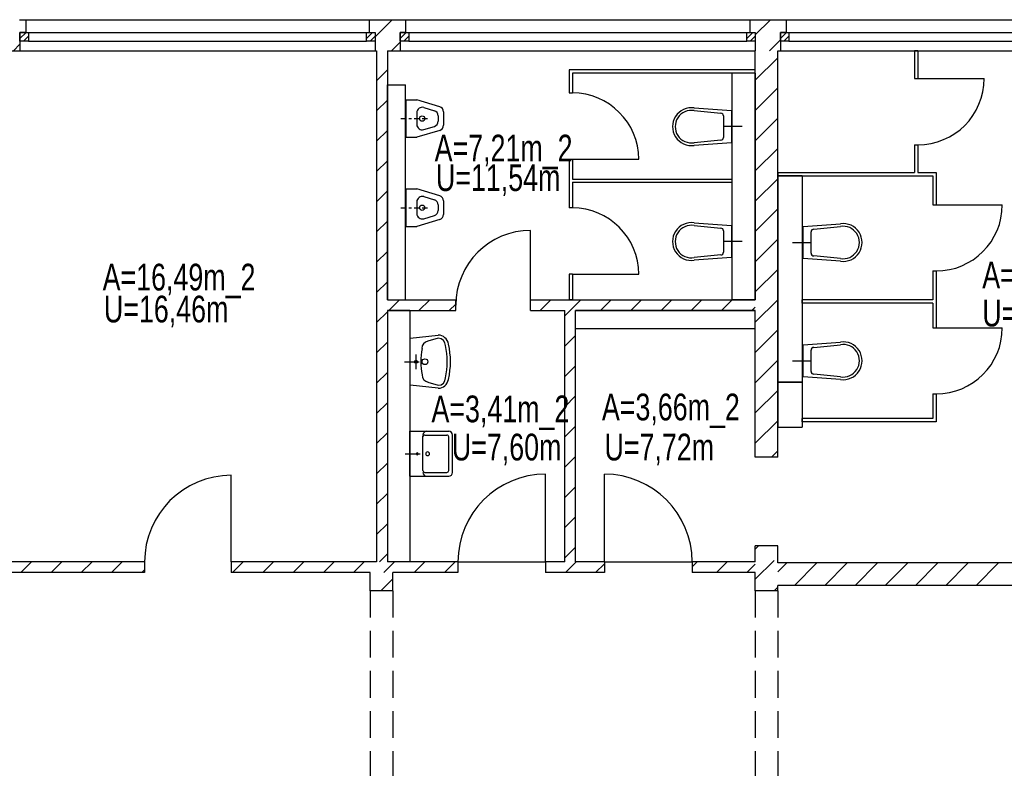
# Model space of a CAD drawing. Header units: metres. Extents: x 940 to 7099, y 1241 to 5343.
# Tile 12 of 23: x 3501 to 4422, y 3885 to 4585. Entities that reach past the tile are written whole.
import ezdxf

# ---------------------------------------------------------------- set-up
doc = ezdxf.new("R2010")
doc.units = ezdxf.units.M
doc.header["$LTSCALE"] = 100
doc.header["$MEASUREMENT"] = 0
doc.linetypes.add('DASHDOT', pattern=[1, 0.5, -0.25, 0, -0.25])
doc.linetypes.add('HIDDEN', pattern=[0.375, 0.25, -0.125])
for name, color, linetype in [('20', 211, 'Continuous'), ('22', 211, 'Continuous'), ('30', 5, 'Continuous'), ('32', 2, 'Continuous'), ('332', 2, 'Continuous'), ('36', 3, 'Continuous'), ('367', 2, 'Continuous'), ('64', 1, 'Continuous'), ('67', 2, 'Continuous'), ('68', 211, 'Continuous'), ('69', 6, 'Continuous')]:
    doc.layers.add(name, color=color, linetype=linetype)

msp = doc.modelspace()

# ---------------------------------------------------------------- linework, layer by layer
at = {"layer": '20', "linetype": 'Continuous'}
for p, q in [((3833.5, 4568.8911), (3849.6089, 4585)), ((3848.8932, 4556), (3857.01, 4564.1168)), ((4189, 4528.4113), (4210, 4549.4113)), ((4189, 4500.127), (4210, 4521.127)), ((4189, 4471.8427), (4210, 4492.8427)), ((4189, 4443.5584), (4210, 4464.5584)), ((4189, 4415.2742), (4210, 4436.2742)), ((4189, 4386.9899), (4210, 4407.9899)), ((4189, 4358.7056), (4210, 4379.7056)), ((4189, 4330.4214), (4210, 4351.4214)), ((4189, 4302.1371), (4210, 4323.1371)), ((4189, 4273.8528), (4210, 4294.8528)), ((4189, 4245.5685), (4210, 4266.5685)), ((4189, 4217.2843), (4210, 4238.2843)), ((4189, 4189), (4210, 4210)), ((4204.2843, 4176), (4210, 4181.7157)), ((3502.3146, 4068), (3512.3146, 4078)), ((3530.5988, 4068), (3540.5988, 4078)), ((3558.8831, 4068), (3568.8831, 4078)), ((3587.1674, 4068), (3597.1674, 4078)), ((3615.4517, 4068), (3618, 4070.5483)), ((3700.3045, 4068), (3710.3045, 4078)), ((3728.5887, 4068), (3738.5887, 4078)), ((3756.873, 4068), (3766.873, 4078)), ((3785.1573, 4068), (3795.1573, 4078)), ((3813.4416, 4068), (3823.4416, 4078)), ((3841.7258, 4068), (3851.7258, 4078)), ((3870.0101, 4068), (3880.0101, 4078)), ((3898.2944, 4068), (3908.2944, 4078)), ((3993, 4077.8528), (3993.1472, 4078)), ((4011.4315, 4068), (4021.4315, 4078)), ((4039.7157, 4068), (4048, 4076.2843)), ((4130, 4073.4315), (4134.5685, 4078)), ((4152.8528, 4068), (4162.8528, 4078)), ((4181.1371, 4068), (4189, 4075.8629)), ((4210, 4068.5786), (4218.4214, 4077)), ((4225.7056, 4056), (4246.7056, 4077)), ((4253.9899, 4056), (4274.9899, 4077)), ((4282.2742, 4056), (4303.2742, 4077)), ((4310.5584, 4056), (4331.5584, 4077)), ((4338.8427, 4056), (4359.8427, 4077)), ((4367.127, 4056), (4388.127, 4077)), ((4395.4113, 4056), (4416.4113, 4077))]:
    msp.add_line(p, q, dxfattribs=at)
at = {"layer": '22', "linetype": 'HIDDEN'}
for p, q in [((4188.99, 4570.8277), (4203.1623, 4585)), ((3495.3398, 4556), (3501.5, 4562.1602)), ((4202.4466, 4556), (4212.5, 4566.0534)), ((3835, 4527.9646), (3845, 4537.9646)), ((3835, 4499.6804), (3845, 4509.6804)), ((3835, 4471.3961), (3845, 4481.3961)), ((3835, 4443.1118), (3845, 4453.1118)), ((3835, 4414.8276), (3845, 4424.8276)), ((3835, 4386.5433), (3845, 4396.5433)), ((3835, 4358.259), (3845, 4368.259)), ((3835, 4329.9747), (3845, 4339.9747)), ((3846.3095, 4313), (3856.3095, 4323)), ((3874.5938, 4313), (3884.5938, 4323)), ((3902.8781, 4313), (3909, 4319.1219)), ((3987.7309, 4313), (3997.7309, 4323)), ((4016.0152, 4313), (4026.0152, 4323)), ((4044.2994, 4313), (4054.2994, 4323)), ((4072.5837, 4313), (4082.5837, 4323)), ((4100.868, 4313), (4110.868, 4323)), ((4129.1522, 4313), (4139.1522, 4323)), ((4157.4365, 4313), (4167.4365, 4323)), ((3835, 4301.6905), (3845, 4311.6905)), ((4011, 4307.9848), (4016.0152, 4313)), ((4185.7208, 4313), (4189, 4316.2792)), ((3835, 4273.4062), (3845, 4283.4062)), ((4011, 4279.7006), (4021, 4289.7006)), ((3835, 4245.1219), (3845, 4255.1219)), ((4011, 4251.4163), (4021, 4261.4163)), ((3835, 4216.8377), (3845, 4226.8377)), ((4011, 4223.132), (4021, 4233.132)), ((3835, 4188.5534), (3845, 4198.5534)), ((4011, 4194.8478), (4021, 4204.8478)), ((4011, 4166.5635), (4021, 4176.5635)), ((3835, 4160.2691), (3845, 4170.2691)), ((4011, 4138.2792), (4021, 4148.2792)), ((3835, 4131.9848), (3845, 4141.9848)), ((4011, 4109.9949), (4021, 4119.9949)), ((3835, 4103.7006), (3845, 4113.7006)), ((4011, 4081.7107), (4021, 4091.7107)), ((4189, 4090.0051), (4191.9949, 4093)), ((3837.5837, 4078), (3845, 4085.4163)), ((4189, 4061.7208), (4210, 4082.7208)), ((3838.868, 4051), (3850, 4062.132)), ((4206.5635, 4051), (4210, 4054.4365))]:
    msp.add_line(p, q, dxfattribs=at)
at = {"layer": '32', "color": 7, "linetype": 'Continuous'}
for p, q in [((3501, 4585), (3507, 4585)), ((3828, 4585), (3862, 4585)), ((4184, 4585), (4218, 4585)), ((3490, 4556), (3501.5, 4556)), ((3833.5, 4556), (3835, 4556)), ((3835, 4556), (3835, 4078)), ((3845, 4556), (3857.01, 4556)), ((3845, 4556), (3845, 4323)), ((4188.99, 4556), (4189, 4556)), ((4189, 4323), (4189, 4556)), ((4210, 4176), (4210, 4556)), ((4210, 4556), (4212.5, 4556)), ((4189, 4535), (4167, 4535)), ((4167, 4535), (4167, 4323)), ((4189, 4535), (4189, 4323)), ((3845, 4524), (3862, 4524)), ((3845, 4323), (3845, 4524)), ((3862, 4323), (3862, 4524)), ((4233, 4439), (4210, 4439)), ((4210, 4439), (4210, 4246)), ((4233, 4439), (4233, 4246)), ((3845, 4323), (3862, 4323)), ((3845, 4323), (3909, 4323)), ((3979, 4323), (4189, 4323)), ((4189, 4323), (4167, 4323)), ((3866, 4313), (3845, 4313)), ((3845, 4313), (3845, 4078)), ((3845, 4313), (3845, 4078)), ((3845, 4313), (3909, 4313)), ((3866, 4313), (3866, 4078)), ((3979, 4313), (4011, 4313)), ((4011, 4078), (4011, 4313)), ((4021, 4296), (4021, 4313)), ((4189, 4313), (4021, 4313)), ((4021, 4313), (4189, 4313)), ((4021, 4078), (4021, 4313)), ((4189, 4296), (4189, 4313)), ((4189, 4176), (4189, 4313)), ((4189, 4296), (4021, 4296)), ((4233, 4246), (4210, 4246)), ((4210, 4246), (4210, 4204)), ((4210, 4246), (4233, 4246)), ((4233, 4246), (4233, 4204)), ((4210, 4204), (4233, 4204)), ((4189, 4078), (4189, 4093)), ((4210, 4077), (4210, 4093)), ((3618, 4078), (3490, 4078)), ((3835, 4078), (3699, 4078)), ((3866, 4078), (3845, 4078)), ((3911, 4078), (3845, 4078)), ((4011, 4078), (3993, 4078)), ((4048, 4078), (4021, 4078)), ((4189, 4078), (4130, 4078)), ((4909, 4077), (4210, 4077)), ((3618, 4068), (3490, 4068)), ((3829, 4068), (3699, 4068)), ((3829, 4051), (3829, 4068)), ((3911, 4068), (3850, 4068)), ((3850, 4051), (3850, 4068)), ((4048, 4068), (3993, 4068)), ((4189, 4068), (4130, 4068)), ((4189, 4051), (4189, 4068)), ((4210, 4051), (4210, 4056)), ((4909, 4056), (4210, 4056))]:
    msp.add_line(p, q, dxfattribs=at)
at = {"layer": '332', "linetype": 'Continuous'}
for p, q in [((4341, 4556), (4338, 4556)), ((4338, 4556), (4338, 4530)), ((4341, 4556), (4341, 4530)), ((4015, 4538), (4015, 4516.5)), ((4189, 4538), (4015, 4538)), ((4018, 4535), (4018, 4516.5)), ((4189, 4535), (4018, 4535)), ((4189, 4535), (4189, 4538)), ((4338, 4530), (4341, 4530)), ((4015, 4516.5), (4018, 4516.5)), ((4338, 4468), (4338, 4442)), ((4338, 4468), (4341, 4468)), ((4341, 4468), (4341, 4442)), ((4015, 4454.5), (4015, 4409)), ((4015, 4454.5), (4018, 4454.5)), ((4018, 4454.5), (4018, 4436)), ((4210, 4442), (4210, 4439)), ((4210, 4442), (4338, 4442)), ((4210, 4439), (4355, 4439)), ((4341, 4442), (4358, 4442)), ((4355, 4439), (4355, 4412)), ((4358, 4442), (4358, 4412)), ((4018, 4436), (4167, 4436)), ((4018, 4433), (4018, 4409)), ((4018, 4433), (4167, 4433)), ((4167, 4436), (4167, 4433)), ((4355, 4412), (4358, 4412)), ((4018, 4409), (4015, 4409)), ((4015, 4347), (4015, 4323)), ((4018, 4347), (4015, 4347)), ((4018, 4347), (4018, 4323)), ((4355, 4350), (4355, 4323)), ((4355, 4350), (4358, 4350)), ((4358, 4350), (4358, 4297)), ((4018, 4323), (4015, 4323)), ((4233, 4320), (4233, 4323)), ((4355, 4323), (4233, 4323)), ((4355, 4320), (4233, 4320)), ((4355, 4320), (4355, 4297)), ((4355, 4297), (4358, 4297)), ((4355, 4235), (4355, 4212)), ((4355, 4235), (4358, 4235)), ((4358, 4235), (4358, 4209)), ((4233, 4209), (4233, 4212)), ((4355, 4212), (4233, 4212)), ((4358, 4209), (4233, 4209))]:
    msp.add_line(p, q, dxfattribs=at)
at = {"layer": '36', "linetype": 'Continuous'}
for p, q in [((3862.5841, 4475.0566), (3862.5841, 4510.0566)), ((3862.5841, 4510.0566), (3872.5841, 4510.0566)), ((3894.0209, 4503.6256), (3872.5841, 4510.0566)), ((3879.0209, 4502.9054), (3889.0209, 4499.9054)), ((4131.819, 4502.4769), (4166.819, 4499.9769)), ((3857.5841, 4492.5566), (3862.5841, 4492.5566)), ((3865.0841, 4492.5566), (3867.5841, 4492.5566)), ((3870.0841, 4492.5566), (3875.0841, 4492.5566)), ((3872.5841, 4498.1163), (3872.5841, 4486.9969)), ((3877.5841, 4492.5566), (3882.5841, 4492.5566)), ((3892.5841, 4495.1163), (3892.5841, 4489.9969)), ((3897.5841, 4498.8365), (3897.5841, 4486.2768)), ((4131.819, 4499.9769), (4156.819, 4497.4769)), ((4159.319, 4494.9769), (4159.319, 4474.9769)), ((4166.819, 4499.9769), (4166.819, 4469.9769)), ((3879.0209, 4482.2078), (3889.0209, 4485.2078)), ((3862.5841, 4475.0566), (3872.5841, 4475.0566)), ((3894.0209, 4481.4876), (3872.5841, 4475.0566)), ((4156.819, 4472.4769), (4131.819, 4469.9769)), ((4166.819, 4469.9769), (4131.819, 4467.4769)), ((3862.5841, 4391.6795), (3862.5841, 4426.6795)), ((3862.5841, 4426.6795), (3872.5841, 4426.6795)), ((3894.0209, 4420.2484), (3872.5841, 4426.6795)), ((3879.0209, 4419.5283), (3889.0209, 4416.5283)), ((3872.5841, 4414.7392), (3872.5841, 4403.6198)), ((3892.5841, 4411.7392), (3892.5841, 4406.6198)), ((3897.5841, 4415.4593), (3897.5841, 4402.8996)), ((3857.5841, 4409.1795), (3862.5841, 4409.1795)), ((3865.0841, 4409.1795), (3867.5841, 4409.1795)), ((3870.0841, 4409.1795), (3875.0841, 4409.1795)), ((3877.5841, 4409.1795), (3882.5841, 4409.1795)), ((3879.0209, 4398.8306), (3889.0209, 4401.8306)), ((3862.5841, 4391.6795), (3872.5841, 4391.6795)), ((3894.0209, 4398.1105), (3872.5841, 4391.6795)), ((4131.819, 4395.0229), (4166.819, 4392.5229)), ((4131.819, 4392.5229), (4156.819, 4390.0229)), ((4166.819, 4392.5229), (4166.819, 4362.5229)), ((4233.666, 4391.6312), (4268.666, 4394.1312)), ((4233.666, 4361.6312), (4233.666, 4391.6312)), ((4243.666, 4389.1312), (4268.666, 4391.6312)), ((4159.319, 4387.5229), (4159.319, 4367.5229)), ((4241.166, 4366.6312), (4241.166, 4386.6312)), ((4176.819, 4377.5229), (4159.319, 4377.5229)), ((4223.666, 4376.6312), (4241.166, 4376.6312)), ((4156.819, 4365.0229), (4131.819, 4362.5229)), ((4268.666, 4361.6312), (4243.666, 4364.1312)), ((4166.819, 4362.5229), (4131.819, 4360.0229)), ((4268.666, 4359.1312), (4233.666, 4361.6312)), ((3866.4022, 4287.1644), (3892.5272, 4289.9144)), ((3866.4022, 4243.1644), (3866.4022, 4287.1644)), ((3892.5272, 4287.1644), (3882.9022, 4284.4144)), ((4233.666, 4281.0561), (4268.666, 4283.5561)), ((4233.666, 4251.0561), (4233.666, 4281.0561)), ((4243.666, 4278.5561), (4268.666, 4281.0561)), ((3871.9022, 4258.2894), (3871.9022, 4272.0394)), ((4241.166, 4256.0561), (4241.166, 4276.0561)), ((3860.9022, 4265.1644), (3874.6522, 4265.1644)), ((4223.666, 4266.0561), (4241.166, 4266.0561)), ((4268.666, 4251.0561), (4243.666, 4253.5561)), ((3882.9022, 4245.9144), (3892.5272, 4243.1644)), ((4268.666, 4248.5561), (4233.666, 4251.0561)), ((3892.5272, 4240.4144), (3866.4022, 4243.1644)), ((3866.031, 4158.1121), (3866.031, 4200.1121)), ((3866.031, 4200.1121), (3902.431, 4200.1121)), ((3878.281, 4179.1121), (3878.281, 4195.7371)), ((3880.031, 4196.6121), (3900.681, 4196.6121)), ((3902.431, 4179.1121), (3902.431, 4194.8621)), ((3905.931, 4161.6121), (3905.931, 4196.6121)), ((3861.656, 4179.1121), (3875.656, 4179.1121)), ((3878.281, 4163.3621), (3878.281, 4179.1121)), ((3902.431, 4163.3621), (3902.431, 4179.1121)), ((3880.031, 4161.6121), (3900.681, 4161.6121)), ((3866.031, 4158.1121), (3902.431, 4158.1121))]:
    msp.add_line(p, q, dxfattribs=at)
at = {"layer": '36', "linetype": 'DASHDOT'}
msp.add_line((4176.819, 4484.9769), (4159.319, 4484.9769), dxfattribs=at)
at = {"layer": '36', "linetype": 'Continuous'}
for centre, radius in [((3877.5841, 4492.5566), 2.5), ((3877.5841, 4409.1795), 2.5), ((3871.9022, 4265.1644), 1.375), ((3880.1522, 4265.1644), 2.75)]:
    msp.add_circle(centre, radius, dxfattribs=at)
for centre, radius, start, end in [((3877.5841, 4498.1163), 5, 73.3008, 180), ((3892.5841, 4498.8365), 5, 0, 73.3008), ((4129.319, 4484.9769), 17.6777, 81.8699, 278.1301), ((3887.5841, 4495.1163), 5, 0, 73.3008), ((4129.319, 4484.9769), 15.2069, 80.5377, 279.4623), ((4156.819, 4494.9769), 2.5, 0, 90), ((3877.5841, 4486.9969), 5, 180, 286.6992), ((3887.5841, 4489.9969), 5, 286.6992, 0), ((3892.5841, 4486.2768), 5, 286.6992, 0), ((4156.819, 4474.9769), 2.5, 270, 0), ((3877.5841, 4414.7392), 5, 73.3008, 180), ((3892.5841, 4415.4593), 5, 0, 73.3008), ((3887.5841, 4411.7392), 5, 0, 73.3008), ((3877.5841, 4403.6198), 5, 180, 286.6992), ((3887.5841, 4406.6198), 5, 286.6992, 0), ((3892.5841, 4402.8996), 5, 286.6992, 0), ((4129.319, 4377.5229), 17.6777, 81.8699, 278.1301), ((4129.319, 4377.5229), 15.2069, 80.5377, 279.4623), ((4271.166, 4376.6312), 17.6777, 261.8699, 98.1301), ((4271.166, 4376.6312), 15.2069, 260.5377, 99.4623), ((4156.819, 4387.5229), 2.5, 0, 90), ((4243.666, 4386.6312), 2.5, 90, 180), ((4156.819, 4367.5229), 2.5, 270, 0), ((4243.666, 4366.6312), 2.5, 180, 270), ((3892.5272, 4280.2894), 9.7227, 8.1301, 90), ((3884.2772, 4277.5394), 7.0112, 101.3099, 180), ((3892.5272, 4280.2894), 6.875, 0, 90), ((3830.6522, 4265.1644), 73.3792, 347.0054, 12.9946), ((4271.166, 4266.0561), 17.6777, 261.8699, 98.1301), ((4271.166, 4266.0561), 15.2069, 260.5377, 99.4623), ((3939.2772, 4265.1644), 63.1004, 168.6901, 191.3099), ((3830.6522, 4265.1644), 70.3941, 347.5926, 12.4074), ((4243.666, 4276.0561), 2.5, 90, 180), ((4243.666, 4256.0561), 2.5, 180, 270), ((3884.2772, 4252.7894), 6.875, 180, 260.5377), ((3892.5272, 4250.0394), 6.875, 270, 0), ((3892.5272, 4250.0394), 9.625, 270, 351.8699), ((3881.781, 4196.6121), 3.5, 90, 180), ((3902.431, 4196.6121), 3.5, 0, 90), ((3880.031, 4194.8621), 1.75, 90, 180), ((3900.681, 4194.8621), 1.75, 0, 90), ((3873.031, 4179.1121), 0.875, 0, 180), ((3882.656, 4179.1121), 1.75, 0, 180), ((3873.031, 4179.1121), 0.875, 180, 0), ((3882.656, 4179.1121), 1.75, 180, 0), ((3880.031, 4163.3621), 1.75, 180, 270), ((3881.781, 4161.6121), 3.5, 180, 270), ((3900.681, 4163.3621), 1.75, 270, 0), ((3902.431, 4161.6121), 3.5, 270, 0)]:
    msp.add_arc(centre, radius, start, end, dxfattribs=at)
at = {"layer": '367', "linetype": 'Continuous'}
for p, q in [((4341, 4530), (4403, 4530)), ((4018, 4454.5), (4080, 4454.5)), ((4358, 4412), (4420, 4412)), ((4018, 4347), (4080, 4347)), ((4358, 4297), (4420, 4297))]:
    msp.add_line(p, q, dxfattribs=at)
for centre, start, end in [((4341, 4530), 270, 0), ((4018, 4454.5), 0, 90), ((4358, 4412), 270, 0), ((4018, 4347), 0, 90), ((4358, 4297), 270, 0)]:
    msp.add_arc(centre, 62, start, end, dxfattribs=at)
at = {"layer": '64', "color": 7, "linetype": 'Continuous'}
for p, q in [((3507, 4585), (3507, 4573)), ((3828, 4585), (3828, 4573)), ((3862, 4585), (3862, 4573)), ((4184, 4585), (4184, 4573)), ((4218, 4585), (4218, 4573)), ((3507, 4573), (3501.5, 4573)), ((3501.5, 4573), (3501.5, 4556)), ((3828, 4573), (3833.5, 4573)), ((3833.5, 4573), (3833.5, 4556)), ((3862, 4573), (3857.01, 4573)), ((3857.01, 4573), (3857.01, 4556)), ((4184, 4573), (4188.99, 4573)), ((4188.99, 4573), (4188.99, 4556)), ((4218, 4573), (4212.5, 4573)), ((4212.5, 4573), (4212.5, 4556)), ((3909, 4313), (3909, 4323)), ((3979, 4313), (3979, 4323)), ((4210, 4176), (4189, 4176)), ((4210, 4093), (4189, 4093)), ((3618, 4078), (3618, 4068)), ((3699, 4078), (3699, 4068)), ((3911, 4078), (3911, 4068)), ((3993, 4078), (3993, 4068)), ((4048, 4078), (4048, 4068)), ((4130, 4078), (4130, 4068)), ((3850, 4051), (3829, 4051)), ((4210, 4051), (4189, 4051))]:
    msp.add_line(p, q, dxfattribs=at)
at = {"layer": '67', "linetype": 'Continuous'}
for p, q in [((3507, 4585), (3828, 4585)), ((3862, 4585), (4184, 4585)), ((4218, 4585), (4543.25, 4585)), ((3501.5, 4573), (3509.5, 4573)), ((3501.5, 4565), (3501.5, 4573)), ((3507, 4573), (3828, 4573)), ((3509.5, 4573), (3509.5, 4565)), ((3509.5, 4573), (3825.5, 4573)), ((3825.5, 4573), (3833.5, 4573)), ((3825.5, 4565), (3825.5, 4573)), ((3833.5, 4573), (3833.5, 4565)), ((3857.01, 4573), (3865.01, 4573)), ((3857.01, 4565), (3857.01, 4573)), ((3862, 4573), (4184, 4573)), ((3865.01, 4573), (3865.01, 4565)), ((3865.01, 4573), (4180.99, 4573)), ((4180.99, 4573), (4188.99, 4573)), ((4180.99, 4565), (4180.99, 4573)), ((4188.99, 4573), (4188.99, 4565)), ((4212.5, 4573), (4220.5, 4573)), ((4212.5, 4565), (4212.5, 4573)), ((4218, 4573), (4543.25, 4573)), ((4220.5, 4573), (4220.5, 4565)), ((4220.5, 4573), (4540.75, 4573)), ((3509.5, 4565), (3501.5, 4565)), ((3509.5, 4565), (3825.5, 4565)), ((3833.5, 4565), (3825.5, 4565)), ((3865.01, 4565), (3857.01, 4565)), ((3865.01, 4565), (4180.99, 4565)), ((4188.99, 4565), (4180.99, 4565)), ((4220.5, 4565), (4212.5, 4565)), ((4220.5, 4565), (4540.75, 4565)), ((3501.5, 4556), (3833.5, 4556)), ((3857.01, 4556), (4188.99, 4556)), ((4212.5, 4556), (4548.75, 4556)), ((3979, 4318), (3979, 4388)), ((3699, 4078), (3699, 4159)), ((3993, 4078), (3993, 4160)), ((4048, 4078), (4048, 4160)), ((3911, 4077.9002), (3993, 4077.9002)), ((4048, 4077.9002), (4130, 4077.9002))]:
    msp.add_line(p, q, dxfattribs=at)
for centre, radius, start, end in [((3979, 4318), 70, 90, 180), ((3699, 4078), 81, 90, 180), ((3993, 4078), 82, 90, 180), ((4048, 4078), 82, 0, 90)]:
    msp.add_arc(centre, radius, start, end, dxfattribs=at)
at = {"layer": '68', "linetype": 'Continuous'}
for p, q in [((3501.5, 4567.3431), (3507.1569, 4573)), ((3504.8137, 4565), (3509.5, 4569.6863)), ((3825.5, 4567.3431), (3831.1569, 4573)), ((3828.8137, 4565), (3833.5, 4569.6863)), ((3857.01, 4567.3431), (3862.6669, 4573)), ((3860.3237, 4565), (3865.01, 4569.6863)), ((4180.99, 4567.3431), (4186.6469, 4573)), ((4184.3037, 4565), (4188.99, 4569.6863)), ((4212.5, 4567.3431), (4218.1569, 4573)), ((4215.8137, 4565), (4220.5, 4569.6863))]:
    msp.add_line(p, q, dxfattribs=at)
at = {"layer": '69', "linetype": 'HIDDEN'}
for p, q in [((3829, 4051), (3829, 3861)), ((3850, 4051), (3850, 3861)), ((4189, 4051), (4189, 3861)), ((4210, 4051), (4210, 3861))]:
    msp.add_line(p, q, dxfattribs=at)

# ---------------------------------------------------------------- texts
at = {"layer": '30', "width": 0.75}
for s, p in [('A=7,21m_2', (3889.2236, 4452.4286)), ('U=11,54m', (3890.413, 4424.7848)), ('A=16,49m_2', (3578.7993, 4331.7929)), ('A=15,69m_2', (4401.2452, 4333.8279)), ('U=16,46m', (3579.9887, 4301.9198)), ('U=16,82m', (4401.2452, 4298.1586)), ('A=3,66m_2', (4045.6251, 4210.3228)), ('A=3,41m_2', (3886.2502, 4208.5393)), ('U=7,60m', (3905.28, 4172.8699)), ('U=7,72m', (4048.0038, 4172.8699))]:
    msp.add_text(s, height=25, dxfattribs=at).set_placement(p)
at = {"layer": '367', "width": 0.01}
for s, p in [('`AA=7;END=0;`', (4341, 4468)), ('`AA=3;END=0;`', (4018, 4454.5)), ('`AA=5;END=0;`', (4015, 4409))]:
    msp.add_text(s, height=0.0001, dxfattribs=at).set_placement(p)
at = {"layer": '67', "width": 0.01}
for s, p in [('`AA=5;END=0;`', (3911, 4068)), ('`AA=1;END=0;`', (4048, 4068))]:
    msp.add_text(s, height=0.0001, dxfattribs=at).set_placement(p)

doc.saveas('drawing.dxf')
